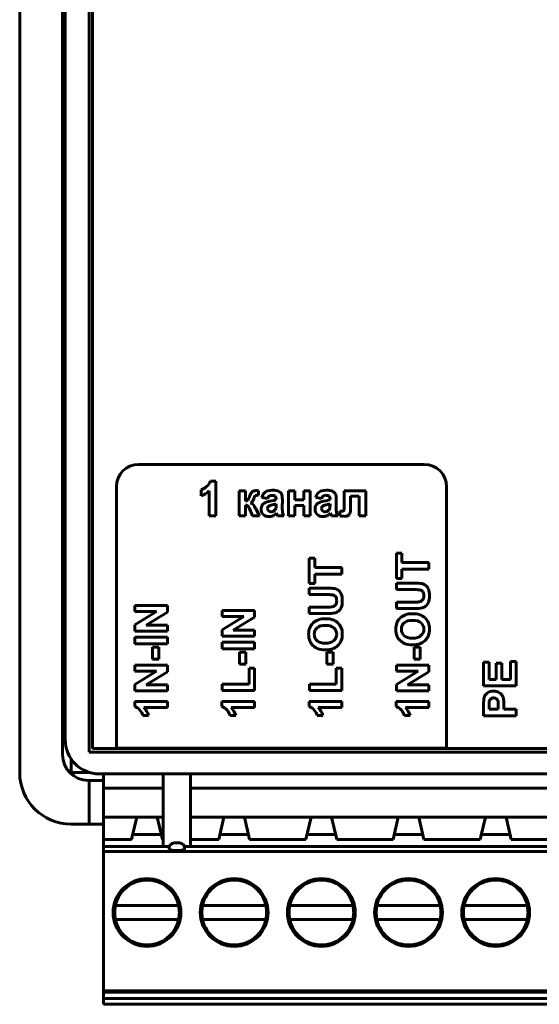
# Model space of a CAD drawing. Header units: millimetres. Extents: x -33 to 42, y -68 to 47.
# Tile 1 of 8: x -33 to -3, y -68 to -10. Entities that reach past the tile are written whole.
import ezdxf

# ---------------------------------------------------------------- set-up
doc = ezdxf.new("R2010")
doc.units = ezdxf.units.MM
doc.linetypes.add('K5LT_BASIC', pattern=[0])

msp = doc.modelspace()

# ---------------------------------------------------------------- linework, layer by layer
at = {"color": 150, "linetype": 'K5LT_BASIC', "lineweight": 60, "true_color": 0x0080ff}
for p, q in [((-33.465, 43.831), (-33.465, -54.069)), ((-30.965, 42.781), (-30.965, -53.019)), ((-30.815, -52.144), (-30.815, 41.856)), ((-29.415, -8.719), (-29.415, -52.869)), ((-29.215, -8.919), (-29.215, -52.669)), ((-9.889, -36.109), (-26.533, -36.109)), ((-22.044, -37.077), (-22.346, -37.077)), ((-22.044, -39.109), (-22.044, -37.077)), ((-27.833, -37.409), (-27.833, -52.649)), ((-22.895, -37.588), (-22.895, -37.941)), ((-22.415, -37.647), (-22.415, -39.109)), ((-20.299, -37.644), (-20.671, -37.644)), ((-20.671, -37.644), (-20.67, -39.109)), ((-20.299, -38.243), (-20.299, -37.644)), ((-19.547, -37.898), (-19.549, -37.643)), ((-17.436, -37.644), (-17.807, -37.644)), ((-17.807, -37.644), (-17.807, -39.109)), ((-17.436, -38.18), (-17.436, -37.644)), ((-16.528, -37.644), (-16.899, -37.644)), ((-16.899, -37.644), (-16.899, -38.18)), ((-16.528, -39.109), (-16.528, -37.644)), ((-13.303, -37.644), (-14.547, -37.644)), ((-14.547, -37.644), (-14.547, -38.492)), ((-13.303, -39.108), (-13.303, -37.644)), ((-8.589, -52.649), (-8.589, -37.409)), ((-19.358, -38.034), (-19.022, -38.096)), ((-18.523, -38.119), (-18.523, -38.158)), ((-18.523, -38.486), (-18.523, -38.409)), ((-18.163, -38.628), (-18.157, -38.177)), ((-16.899, -38.18), (-17.436, -38.18)), ((-16.214, -38.033), (-15.878, -38.095)), ((-15.379, -38.118), (-15.379, -38.157)), ((-15.379, -38.486), (-15.379, -38.409)), ((-15.019, -38.628), (-15.013, -38.176)), ((-14.178, -37.957), (-13.674, -37.957)), ((-14.178, -38.616), (-14.178, -37.957)), ((-13.674, -37.957), (-13.674, -39.108)), ((-20.299, -39.109), (-20.299, -38.483)), ((-20.076, -38.684), (-19.891, -39.109)), ((-19.492, -39.109), (-19.699, -38.705)), ((-17.436, -38.494), (-16.899, -38.494)), ((-17.436, -39.109), (-17.436, -38.494)), ((-16.899, -38.494), (-16.899, -39.109)), ((-14.81, -38.825), (-14.81, -39.109)), ((-22.415, -39.109), (-22.044, -39.109)), ((-20.67, -39.109), (-20.299, -39.109)), ((-19.891, -39.109), (-19.492, -39.109)), ((-18.447, -39.109), (-18.078, -39.109)), ((-17.807, -39.109), (-17.436, -39.109)), ((-16.899, -39.109), (-16.528, -39.109)), ((-15.303, -39.109), (-14.935, -39.109)), ((-13.674, -39.108), (-13.303, -39.108)), ((-11.193, -41.274), (-11.513, -41.274)), ((-11.513, -41.274), (-11.513, -42.758)), ((-11.193, -41.825), (-11.193, -41.274)), ((-16.273, -41.565), (-16.593, -41.565)), ((-16.593, -41.565), (-16.593, -43.049)), ((-16.273, -42.116), (-16.273, -41.565)), ((-9.619, -41.825), (-11.193, -41.825)), ((-9.619, -42.204), (-9.619, -41.825)), ((-14.698, -42.116), (-16.273, -42.116)), ((-14.698, -42.495), (-14.698, -42.116)), ((-11.193, -42.758), (-11.193, -42.204)), ((-11.193, -42.204), (-9.619, -42.204)), ((-16.273, -43.049), (-16.273, -42.495)), ((-16.273, -42.495), (-14.698, -42.495)), ((-11.513, -42.758), (-11.193, -42.758)), ((-11.513, -43.025), (-11.513, -43.404)), ((-10.517, -43.025), (-11.513, -43.025)), ((-16.593, -43.049), (-16.273, -43.049)), ((-16.593, -43.316), (-16.593, -43.694)), ((-15.597, -43.316), (-16.593, -43.316)), ((-11.513, -43.404), (-10.464, -43.404)), ((-16.593, -43.694), (-15.544, -43.694)), ((-11.513, -44.133), (-11.513, -44.511)), ((-10.486, -44.133), (-11.513, -44.133)), ((-26.753, -44.331), (-26.753, -44.681)), ((-24.858, -44.331), (-26.753, -44.331)), ((-25.483, -44.681), (-26.753, -45.451)), ((-26.753, -44.681), (-25.483, -44.681)), ((-26.104, -45.468), (-24.858, -44.71)), ((-24.858, -44.71), (-24.858, -44.331)), ((-21.673, -44.622), (-21.673, -44.972)), ((-19.778, -44.622), (-21.673, -44.622)), ((-19.778, -45), (-19.778, -44.622)), ((-16.593, -44.423), (-16.593, -44.802)), ((-15.566, -44.423), (-16.593, -44.423)), ((-11.513, -44.511), (-10.501, -44.511)), ((-21.673, -44.972), (-20.403, -44.972)), ((-20.403, -44.972), (-21.673, -45.742)), ((-21.024, -45.759), (-19.778, -45)), ((-16.593, -44.802), (-15.581, -44.802)), ((-26.753, -45.451), (-26.753, -45.818)), ((-26.753, -45.818), (-24.858, -45.818)), ((-24.858, -45.468), (-26.104, -45.468)), ((-24.858, -45.818), (-24.858, -45.468)), ((-21.673, -45.742), (-21.673, -46.109)), ((-19.778, -45.759), (-21.024, -45.759)), ((-19.778, -46.109), (-19.778, -45.759)), ((-26.753, -46.178), (-26.753, -46.557)), ((-24.858, -46.178), (-26.753, -46.178)), ((-24.858, -46.557), (-24.858, -46.178)), ((-21.673, -46.109), (-19.778, -46.109)), ((-21.673, -46.469), (-21.673, -46.848)), ((-19.778, -46.469), (-21.673, -46.469)), ((-19.778, -46.848), (-19.778, -46.469)), ((-26.753, -46.557), (-24.858, -46.557)), ((-25.726, -46.753), (-25.726, -47.458)), ((-25.364, -46.753), (-25.726, -46.753)), ((-25.364, -47.458), (-25.364, -46.753)), ((-21.673, -46.848), (-19.778, -46.848)), ((-20.646, -47.044), (-20.646, -47.749)), ((-20.284, -47.044), (-20.646, -47.044)), ((-20.284, -47.749), (-20.284, -47.044)), ((-15.204, -47.044), (-15.566, -47.044)), ((-15.566, -47.044), (-15.566, -47.749)), ((-15.204, -47.749), (-15.204, -47.044)), ((-10.486, -46.753), (-10.486, -47.458)), ((-10.124, -46.753), (-10.486, -46.753)), ((-10.124, -47.458), (-10.124, -46.753)), ((-25.726, -47.458), (-25.364, -47.458)), ((-10.486, -47.458), (-10.124, -47.458)), ((-4.538, -47.59), (-4.859, -47.59)), ((-4.859, -47.59), (-4.859, -48.632)), ((-4.538, -49.011), (-4.538, -47.59)), ((-26.753, -47.814), (-26.753, -48.164)), ((-24.858, -47.814), (-26.753, -47.814)), ((-25.483, -48.164), (-26.753, -48.934)), ((-26.753, -48.164), (-25.483, -48.164)), ((-26.104, -48.951), (-24.858, -48.192)), ((-24.858, -48.192), (-24.858, -47.814)), ((-20.646, -47.749), (-20.284, -47.749)), ((-20.099, -47.973), (-20.099, -48.911)), ((-19.778, -47.973), (-20.099, -47.973)), ((-19.778, -49.29), (-19.778, -47.973)), ((-15.566, -47.749), (-15.204, -47.749)), ((-14.698, -47.973), (-15.019, -47.973)), ((-15.019, -47.973), (-15.019, -48.911)), ((-14.698, -49.29), (-14.698, -47.973)), ((-11.513, -47.814), (-11.513, -48.164)), ((-9.619, -47.814), (-11.513, -47.814)), ((-10.243, -48.164), (-11.513, -48.934)), ((-11.513, -48.164), (-10.243, -48.164)), ((-10.864, -48.951), (-9.619, -48.192)), ((-9.619, -48.192), (-9.619, -47.814)), ((-6.113, -47.626), (-6.433, -47.626)), ((-6.433, -47.626), (-6.433, -49.011)), ((-6.113, -48.632), (-6.113, -47.626)), ((-5.692, -47.697), (-5.692, -48.632)), ((-5.372, -47.697), (-5.692, -47.697)), ((-5.372, -48.632), (-5.372, -47.697)), ((-5.692, -48.632), (-6.113, -48.632)), ((-4.859, -48.632), (-5.372, -48.632)), ((-26.753, -48.934), (-26.753, -49.301)), ((-26.753, -49.301), (-24.858, -49.301)), ((-24.858, -48.951), (-26.104, -48.951)), ((-24.858, -49.301), (-24.858, -48.951)), ((-21.657, -48.911), (-21.657, -49.29)), ((-20.099, -48.911), (-21.657, -48.911)), ((-21.657, -49.29), (-19.778, -49.29)), ((-16.577, -48.911), (-16.577, -49.29)), ((-15.019, -48.911), (-16.577, -48.911)), ((-16.577, -49.29), (-14.698, -49.29)), ((-11.513, -48.934), (-11.513, -49.301)), ((-11.513, -49.301), (-9.619, -49.301)), ((-9.619, -48.951), (-10.864, -48.951)), ((-9.619, -49.301), (-9.619, -48.951)), ((-6.433, -49.011), (-4.538, -49.011)), ((-26.763, -49.918), (-26.763, -50.208)), ((-24.858, -49.918), (-26.763, -49.918)), ((-26.23, -50.276), (-24.858, -50.276)), ((-24.858, -50.276), (-24.858, -49.918)), ((-19.778, -49.918), (-21.683, -49.918)), ((-21.683, -49.918), (-21.683, -50.208)), ((-21.15, -50.276), (-19.778, -50.276)), ((-19.778, -50.276), (-19.778, -49.918)), ((-16.603, -49.918), (-16.603, -50.208)), ((-14.698, -49.918), (-16.603, -49.918)), ((-16.07, -50.276), (-14.698, -50.276)), ((-14.698, -50.276), (-14.698, -49.918)), ((-9.619, -49.918), (-11.524, -49.918)), ((-11.524, -49.918), (-11.524, -50.208)), ((-10.99, -50.276), (-9.619, -50.276)), ((-9.619, -50.276), (-9.619, -49.918)), ((-6.433, -50.148), (-6.433, -50.754)), ((-6.113, -50.193), (-6.113, -50.375)), ((-6.113, -50.375), (-5.573, -50.375)), ((-5.573, -50.375), (-5.573, -50.169)), ((-5.253, -50.375), (-5.253, -50.129)), ((-4.538, -50.375), (-5.253, -50.375)), ((-4.538, -50.754), (-4.538, -50.375)), ((-26.284, -50.738), (-25.954, -50.738)), ((-21.205, -50.738), (-20.874, -50.738)), ((-16.125, -50.738), (-15.794, -50.738)), ((-11.045, -50.738), (-10.714, -50.738)), ((-6.433, -50.754), (-4.538, -50.754)), ((-29.215, -52.669), (38.085, -52.669)), ((-27.833, -52.649), (-8.589, -52.649)), ((-30.465, -53.274), (-30.465, -54.069)), ((-29.415, -52.869), (38.285, -52.869)), ((-30.465, -54.069), (-29.357, -54.069)), ((37.685, -54.144), (-28.815, -54.144)), ((-28.585, -54.144), (-28.585, -54.969)), ((-25.105, -54.191), (-25.105, -54.144)), ((-25.105, -54.481), (-25.105, -54.191)), ((-25.105, -58.125), (-25.105, -54.481)), ((-23.505, -54.144), (-23.505, -54.191)), ((-23.505, -54.191), (-23.505, -54.481)), ((-23.505, -54.481), (-23.505, -58.125)), ((-29.465, -54.519), (-29.415, -54.519)), ((-29.415, -57.069), (-29.415, -54.519)), ((-29.415, -54.519), (-28.585, -54.519)), ((-25.105, -54.969), (-28.585, -54.969)), ((-28.585, -56.669), (-28.585, -54.969)), ((32.375, -54.969), (-23.505, -54.969)), ((-28.585, -57.794), (-28.585, -56.669)), ((-26.645, -56.669), (-28.585, -56.669)), ((-26.645, -56.669), (-26.904, -57.794)), ((-25.445, -56.669), (-26.645, -56.669)), ((-25.185, -57.794), (-25.445, -56.669)), ((-25.105, -56.669), (-25.445, -56.669)), ((-21.565, -56.669), (-23.505, -56.669)), ((-21.565, -56.669), (-21.824, -57.794)), ((-20.365, -56.669), (-21.565, -56.669)), ((-20.105, -57.794), (-20.365, -56.669)), ((-16.485, -56.669), (-20.365, -56.669)), ((-16.485, -56.669), (-16.744, -57.794)), ((-15.285, -56.669), (-16.485, -56.669)), ((-11.405, -56.669), (-15.285, -56.669)), ((-15.025, -57.794), (-15.285, -56.669)), ((-11.405, -56.669), (-11.664, -57.794)), ((-10.205, -56.669), (-11.405, -56.669)), ((-9.945, -57.794), (-10.205, -56.669)), ((-6.325, -56.669), (-10.205, -56.669)), ((-6.325, -56.669), (-6.584, -57.794)), ((-5.125, -56.669), (-6.325, -56.669)), ((-1.245, -56.669), (-5.125, -56.669)), ((-4.865, -57.794), (-5.125, -56.669)), ((-30.465, -57.069), (-29.415, -57.069)), ((-29.415, -57.069), (-28.585, -57.069)), ((-28.585, -57.794), (-28.585, -57.969)), ((-26.945, -57.969), (-26.904, -57.794)), ((-25.214, -57.669), (-26.875, -57.669)), ((-25.185, -57.794), (-25.145, -57.969)), ((-21.865, -57.969), (-21.824, -57.794)), ((-21.795, -57.669), (-20.134, -57.669)), ((-20.105, -57.794), (-20.065, -57.969)), ((-16.785, -57.969), (-16.744, -57.794)), ((-16.715, -57.669), (-15.054, -57.669)), ((-15.025, -57.794), (-14.985, -57.969)), ((-11.705, -57.969), (-11.664, -57.794)), ((-11.635, -57.669), (-9.974, -57.669)), ((-9.945, -57.794), (-9.905, -57.969)), ((-6.625, -57.969), (-6.584, -57.794)), ((-6.555, -57.669), (-4.894, -57.669)), ((-4.865, -57.794), (-4.825, -57.969)), ((-26.945, -57.969), (-28.585, -57.969)), ((-28.585, -58.369), (-28.585, -57.969)), ((-28.585, -58.669), (-28.585, -58.369)), ((-28.585, -58.369), (-24.738, -58.369)), ((-25.105, -57.969), (-25.145, -57.969)), ((-25.105, -58.369), (-25.105, -58.125)), ((-24.755, -58.469), (-24.755, -58.519)), ((-24.455, -58.169), (-24.155, -58.169)), ((-23.872, -58.369), (32.742, -58.369)), ((-23.855, -58.469), (-23.855, -58.519)), ((-21.865, -57.969), (-23.505, -57.969)), ((-23.505, -58.125), (-23.505, -58.369)), ((-16.785, -57.969), (-20.065, -57.969)), ((-11.705, -57.969), (-14.985, -57.969)), ((-6.625, -57.969), (-9.905, -57.969)), ((-1.545, -57.969), (-4.825, -57.969)), ((-28.585, -58.669), (37.455, -58.669)), ((-28.585, -59.169), (-28.585, -58.669)), ((-28.585, -66.777), (-28.585, -59.169)), ((-27.886, -61.819), (-27.838, -61.819)), ((-27.531, -61.819), (-27.838, -61.819)), ((-24.559, -61.819), (-27.531, -61.819)), ((-24.559, -61.819), (-24.251, -61.819)), ((-24.251, -61.819), (-24.204, -61.819)), ((-22.806, -61.819), (-22.758, -61.819)), ((-22.758, -61.819), (-22.451, -61.819)), ((-19.479, -61.819), (-22.451, -61.819)), ((-19.479, -61.819), (-19.171, -61.819)), ((-19.171, -61.819), (-19.124, -61.819)), ((-17.726, -61.819), (-17.678, -61.819)), ((-17.678, -61.819), (-17.371, -61.819)), ((-14.399, -61.819), (-17.371, -61.819)), ((-14.399, -61.819), (-14.091, -61.819)), ((-14.091, -61.819), (-14.044, -61.819)), ((-12.646, -61.819), (-12.598, -61.819)), ((-12.598, -61.819), (-12.291, -61.819)), ((-9.319, -61.819), (-12.291, -61.819)), ((-9.319, -61.819), (-9.011, -61.819)), ((-9.011, -61.819), (-8.964, -61.819)), ((-7.566, -61.819), (-7.518, -61.819)), ((-7.518, -61.819), (-7.211, -61.819)), ((-4.239, -61.819), (-7.211, -61.819)), ((-4.239, -61.819), (-3.931, -61.819)), ((-3.931, -61.819), (-3.884, -61.819)), ((-27.838, -62.619), (-27.886, -62.619)), ((-27.531, -62.619), (-27.838, -62.619)), ((-24.559, -62.619), (-27.531, -62.619)), ((-24.251, -62.619), (-24.559, -62.619)), ((-24.204, -62.619), (-24.251, -62.619)), ((-22.758, -62.619), (-22.806, -62.619)), ((-22.451, -62.619), (-22.758, -62.619)), ((-19.479, -62.619), (-22.451, -62.619)), ((-19.171, -62.619), (-19.479, -62.619)), ((-19.124, -62.619), (-19.171, -62.619)), ((-17.678, -62.619), (-17.726, -62.619)), ((-17.371, -62.619), (-17.678, -62.619)), ((-14.399, -62.619), (-17.371, -62.619)), ((-14.091, -62.619), (-14.399, -62.619)), ((-14.044, -62.619), (-14.091, -62.619)), ((-12.598, -62.619), (-12.646, -62.619)), ((-12.291, -62.619), (-12.598, -62.619)), ((-9.319, -62.619), (-12.291, -62.619)), ((-9.011, -62.619), (-9.319, -62.619)), ((-8.964, -62.619), (-9.011, -62.619)), ((-7.518, -62.619), (-7.566, -62.619)), ((-7.211, -62.619), (-7.518, -62.619)), ((-4.239, -62.619), (-7.211, -62.619)), ((-3.931, -62.619), (-4.239, -62.619)), ((-3.884, -62.619), (-3.931, -62.619)), ((-28.585, -66.777), (37.455, -66.777)), ((-28.585, -66.856), (-28.585, -66.777)), ((-28.585, -67.239), (-28.585, -66.856)), ((-28.585, -66.856), (37.455, -66.856)), ((-28.585, -67.239), (37.455, -67.239)), ((-28.585, -67.486), (-28.585, -67.239)), ((-28.585, -67.569), (-28.585, -67.486)), ((-28.585, -67.569), (37.455, -67.569))]:
    msp.add_line(p, q, dxfattribs=at)
for centre, radius in [((-26.045, -62.219), 1.975), ((-20.965, -62.219), 1.975), ((-15.885, -62.219), 1.975), ((-10.805, -62.219), 1.975), ((-5.725, -62.219), 1.975), ((-26.045, -62.219), 1.89), ((-20.965, -62.219), 1.89), ((-15.885, -62.219), 1.89), ((-10.805, -62.219), 1.89), ((-5.725, -62.219), 1.89)]:
    msp.add_circle(centre, radius, dxfattribs=at)
for centre, radius, start, end in [((-26.533, -37.409), 1.3, 90, 180), ((-9.889, -37.409), 1.3, 0, 90), ((-28.815, -52.144), 2, 180, 270), ((-29.465, -53.019), 1.5, 180, 270), ((-30.465, -54.069), 3, 180, 270), ((-24.455, -58.469), 0.3, 89.99986, 180.00016), ((-24.155, -58.469), 0.3, 359.99984, 90.00014), ((-24.155, -58.469), 0.3, 359.99984, 90.00014), ((-26.045, -62.219), 1.884, 167.74232, 192.25768), ((-26.045, -62.219), 1.884, 347.74232, 12.25768), ((-20.965, -62.219), 1.884, 167.74232, 192.25768), ((-20.965, -62.219), 1.884, 347.74232, 12.25768), ((-15.885, -62.219), 1.884, 167.74232, 192.25768), ((-15.885, -62.219), 1.884, 347.74232, 12.25768), ((-10.805, -62.219), 1.884, 167.74232, 192.25768), ((-10.805, -62.219), 1.884, 347.74232, 12.25768), ((-5.725, -62.219), 1.884, 167.74232, 192.25768), ((-5.725, -62.219), 1.884, 347.74232, 12.25768)]:
    msp.add_arc(centre, radius, start, end, dxfattribs=at)
for points in [[(-22.346, -37.077), (-22.388, -37.2), (-22.466, -37.308), (-22.579, -37.4)], [(-22.579, -37.4), (-22.693, -37.493), (-22.798, -37.555), (-22.895, -37.588)], [(-22.895, -37.941), (-22.711, -37.877), (-22.551, -37.779), (-22.415, -37.647)], [(-19.919, -37.697), (-19.975, -37.737), (-20.027, -37.829), (-20.075, -37.973)], [(-19.696, -37.636), (-19.788, -37.636), (-19.862, -37.656), (-19.919, -37.697)], [(-19.549, -37.643), (-19.619, -37.638), (-19.667, -37.636), (-19.696, -37.636)], [(-18.378, -37.674), (-18.459, -37.633), (-18.583, -37.613), (-18.749, -37.613)], [(-18.207, -37.83), (-18.24, -37.767), (-18.297, -37.715), (-18.378, -37.674)], [(-18.157, -38.177), (-18.157, -38.008), (-18.174, -37.893), (-18.207, -37.83)], [(-16.018, -37.716), (-16.11, -37.785), (-16.176, -37.89), (-16.214, -38.033)], [(-15.605, -37.613), (-15.788, -37.613), (-15.925, -37.647), (-16.018, -37.716)], [(-15.234, -37.674), (-15.316, -37.633), (-15.439, -37.613), (-15.605, -37.613)], [(-15.063, -37.83), (-15.096, -37.767), (-15.153, -37.715), (-15.234, -37.674)], [(-15.013, -38.176), (-15.013, -38.008), (-15.03, -37.893), (-15.063, -37.83)], [(-20.168, -38.183), (-20.193, -38.215), (-20.237, -38.235), (-20.299, -38.243)], [(-20.075, -37.973), (-20.111, -38.081), (-20.143, -38.151), (-20.168, -38.183)], [(-20.012, -38.356), (-19.931, -38.325), (-19.868, -38.242), (-19.825, -38.108)], [(-19.714, -38.676), (-19.795, -38.497), (-19.895, -38.39), (-20.012, -38.356)], [(-19.825, -38.108), (-19.793, -38.007), (-19.763, -37.947), (-19.736, -37.927)], [(-19.736, -37.927), (-19.708, -37.908), (-19.646, -37.898), (-19.547, -37.898)], [(-19.179, -38.343), (-19.248, -38.378), (-19.301, -38.427), (-19.339, -38.492)], [(-18.884, -38.253), (-19.013, -38.279), (-19.111, -38.309), (-19.179, -38.343)], [(-19.022, -38.096), (-18.999, -38.027), (-18.969, -37.978), (-18.931, -37.951)], [(-18.931, -37.951), (-18.894, -37.923), (-18.843, -37.91), (-18.776, -37.91)], [(-18.523, -38.158), (-18.59, -38.187), (-18.71, -38.219), (-18.884, -38.253)], [(-18.776, -37.91), (-18.678, -37.909), (-18.611, -37.925), (-18.576, -37.957)], [(-18.523, -38.409), (-18.57, -38.425), (-18.646, -38.445), (-18.749, -38.468)], [(-18.576, -37.957), (-18.541, -37.99), (-18.523, -38.044), (-18.523, -38.119)], [(-16.035, -38.343), (-16.104, -38.377), (-16.157, -38.427), (-16.195, -38.492)], [(-15.74, -38.253), (-15.869, -38.278), (-15.967, -38.309), (-16.035, -38.343)], [(-15.878, -38.095), (-15.855, -38.026), (-15.825, -37.978), (-15.788, -37.951)], [(-15.788, -37.951), (-15.75, -37.923), (-15.699, -37.909), (-15.633, -37.909)], [(-15.379, -38.157), (-15.446, -38.187), (-15.567, -38.219), (-15.74, -38.253)], [(-15.633, -37.909), (-15.535, -37.909), (-15.468, -37.925), (-15.432, -37.957)], [(-15.379, -38.409), (-15.427, -38.425), (-15.502, -38.445), (-15.605, -38.468)], [(-15.432, -37.957), (-15.397, -37.99), (-15.379, -38.043), (-15.379, -38.118)], [(-20.299, -38.483), (-20.245, -38.483), (-20.203, -38.495), (-20.175, -38.519)], [(-20.175, -38.519), (-20.147, -38.544), (-20.114, -38.599), (-20.076, -38.684)], [(-19.699, -38.705), (-19.705, -38.695), (-19.71, -38.686), (-19.714, -38.676)], [(-19.339, -38.492), (-19.376, -38.557), (-19.395, -38.631), (-19.395, -38.713)], [(-19.395, -38.713), (-19.395, -38.838), (-19.354, -38.942), (-19.271, -39.023)], [(-18.951, -38.536), (-19, -38.572), (-19.024, -38.617), (-19.024, -38.672)], [(-19.024, -38.672), (-19.024, -38.727), (-19.005, -38.773), (-18.966, -38.813)], [(-18.966, -38.813), (-18.927, -38.852), (-18.878, -38.872), (-18.818, -38.872)], [(-18.749, -38.468), (-18.852, -38.491), (-18.92, -38.514), (-18.951, -38.536)], [(-18.818, -38.872), (-18.751, -38.872), (-18.687, -38.849), (-18.626, -38.803)], [(-18.699, -39.097), (-18.627, -39.064), (-18.559, -39.016), (-18.496, -38.951)], [(-18.626, -38.803), (-18.581, -38.768), (-18.551, -38.726), (-18.537, -38.675)], [(-18.537, -38.675), (-18.528, -38.642), (-18.523, -38.579), (-18.523, -38.486)], [(-18.496, -38.951), (-18.493, -38.958), (-18.489, -38.973), (-18.483, -38.996)], [(-18.483, -38.996), (-18.469, -39.046), (-18.456, -39.084), (-18.447, -39.109)], [(-18.145, -38.913), (-18.157, -38.852), (-18.163, -38.757), (-18.163, -38.628)], [(-18.078, -39.109), (-18.111, -39.039), (-18.133, -38.974), (-18.145, -38.913)], [(-16.195, -38.492), (-16.233, -38.556), (-16.252, -38.63), (-16.252, -38.713)], [(-16.252, -38.713), (-16.252, -38.838), (-16.21, -38.941), (-16.127, -39.023)], [(-15.808, -38.535), (-15.856, -38.571), (-15.88, -38.617), (-15.88, -38.672)], [(-15.88, -38.672), (-15.88, -38.726), (-15.861, -38.773), (-15.822, -38.812)], [(-15.822, -38.812), (-15.783, -38.852), (-15.734, -38.872), (-15.674, -38.872)], [(-15.605, -38.468), (-15.708, -38.491), (-15.776, -38.514), (-15.808, -38.535)], [(-15.674, -38.872), (-15.607, -38.872), (-15.543, -38.849), (-15.482, -38.803)], [(-15.555, -39.096), (-15.483, -39.064), (-15.415, -39.015), (-15.352, -38.951)], [(-15.482, -38.803), (-15.437, -38.768), (-15.408, -38.725), (-15.394, -38.674)], [(-15.394, -38.674), (-15.384, -38.641), (-15.379, -38.578), (-15.379, -38.486)], [(-15.352, -38.951), (-15.349, -38.958), (-15.345, -38.973), (-15.339, -38.996)], [(-15.339, -38.996), (-15.325, -39.046), (-15.313, -39.083), (-15.303, -39.109)], [(-15.001, -38.912), (-15.013, -38.851), (-15.019, -38.756), (-15.019, -38.628)], [(-14.935, -39.109), (-14.967, -39.039), (-14.989, -38.974), (-15.001, -38.912)], [(-14.747, -38.828), (-14.781, -38.826), (-14.802, -38.825), (-14.81, -38.825)], [(-14.657, -38.832), (-14.678, -38.832), (-14.709, -38.831), (-14.747, -38.828)], [(-14.564, -38.78), (-14.576, -38.814), (-14.606, -38.832), (-14.657, -38.832)], [(-14.547, -38.492), (-14.547, -38.649), (-14.553, -38.745), (-14.564, -38.78)], [(-14.358, -39.102), (-14.312, -39.081), (-14.271, -39.037), (-14.234, -38.969)], [(-14.234, -38.969), (-14.197, -38.901), (-14.178, -38.783), (-14.178, -38.616)], [(-19.271, -39.023), (-19.188, -39.105), (-19.074, -39.146), (-18.93, -39.146)], [(-18.93, -39.146), (-18.848, -39.146), (-18.771, -39.129), (-18.699, -39.097)], [(-16.127, -39.023), (-16.044, -39.104), (-15.93, -39.145), (-15.786, -39.145)], [(-15.786, -39.145), (-15.704, -39.145), (-15.628, -39.129), (-15.555, -39.096)], [(-14.81, -39.109), (-14.713, -39.125), (-14.634, -39.134), (-14.575, -39.134)], [(-14.575, -39.134), (-14.475, -39.134), (-14.402, -39.123), (-14.358, -39.102)], [(-10.034, -43.055), (-10.128, -43.035), (-10.289, -43.025), (-10.517, -43.025)], [(-15.114, -43.346), (-15.208, -43.326), (-15.369, -43.316), (-15.597, -43.316)], [(-14.876, -43.459), (-14.941, -43.404), (-15.02, -43.367), (-15.114, -43.346)], [(-14.722, -43.678), (-14.76, -43.586), (-14.811, -43.513), (-14.876, -43.459)], [(-10.464, -43.404), (-10.314, -43.404), (-10.207, -43.409), (-10.142, -43.42)], [(-10.142, -43.42), (-10.078, -43.431), (-10.023, -43.463), (-9.979, -43.517)], [(-9.796, -43.168), (-9.861, -43.113), (-9.94, -43.076), (-10.034, -43.055)], [(-9.979, -43.517), (-9.934, -43.571), (-9.912, -43.651), (-9.912, -43.757)], [(-9.642, -43.387), (-9.68, -43.296), (-9.731, -43.222), (-9.796, -43.168)], [(-9.584, -43.746), (-9.584, -43.598), (-9.604, -43.479), (-9.642, -43.387)], [(-15.544, -43.694), (-15.394, -43.694), (-15.287, -43.7), (-15.222, -43.711)], [(-15.222, -43.711), (-15.157, -43.722), (-15.103, -43.754), (-15.059, -43.808)], [(-14.992, -44.048), (-14.992, -44.153), (-15.015, -44.235), (-15.063, -44.295)], [(-15.059, -43.808), (-15.014, -43.862), (-14.992, -43.942), (-14.992, -44.048)], [(-14.727, -44.442), (-14.685, -44.35), (-14.664, -44.215), (-14.664, -44.037)], [(-14.664, -44.037), (-14.664, -43.889), (-14.683, -43.77), (-14.722, -43.678)], [(-10.17, -44.119), (-10.218, -44.128), (-10.323, -44.133), (-10.486, -44.133)], [(-9.983, -44.004), (-10.03, -44.065), (-10.092, -44.102), (-10.17, -44.119)], [(-9.912, -43.757), (-9.912, -43.862), (-9.936, -43.944), (-9.983, -44.004)], [(-9.81, -44.369), (-9.743, -44.315), (-9.689, -44.243), (-9.647, -44.151)], [(-9.647, -44.151), (-9.605, -44.059), (-9.584, -43.924), (-9.584, -43.746)], [(-15.25, -44.41), (-15.298, -44.419), (-15.403, -44.423), (-15.566, -44.423)], [(-15.063, -44.295), (-15.109, -44.356), (-15.172, -44.393), (-15.25, -44.41)], [(-15.1, -44.765), (-15.026, -44.748), (-14.957, -44.713), (-14.89, -44.66)], [(-14.89, -44.66), (-14.823, -44.606), (-14.768, -44.534), (-14.727, -44.442)], [(-10.501, -44.511), (-10.289, -44.511), (-10.129, -44.499), (-10.02, -44.474)], [(-10.02, -44.474), (-9.947, -44.457), (-9.877, -44.422), (-9.81, -44.369)], [(-15.643, -45.097), (-15.952, -45.097), (-16.193, -45.18), (-16.367, -45.345)], [(-14.924, -45.344), (-15.097, -45.179), (-15.336, -45.097), (-15.643, -45.097)], [(-15.581, -44.802), (-15.369, -44.802), (-15.209, -44.79), (-15.1, -44.765)], [(-11.287, -45.054), (-11.46, -45.22), (-11.547, -45.441), (-11.547, -45.717)], [(-10.563, -44.806), (-10.872, -44.806), (-11.113, -44.889), (-11.287, -45.054)], [(-10.572, -45.195), (-10.79, -45.195), (-10.952, -45.243), (-11.059, -45.337)], [(-10.077, -45.34), (-10.187, -45.244), (-10.352, -45.195), (-10.572, -45.195)], [(-9.844, -45.053), (-10.017, -44.888), (-10.257, -44.806), (-10.563, -44.806)], [(-9.584, -45.711), (-9.584, -45.437), (-9.671, -45.217), (-9.844, -45.053)], [(-16.367, -45.345), (-16.54, -45.511), (-16.627, -45.732), (-16.627, -46.008)], [(-16.139, -45.628), (-16.246, -45.722), (-16.299, -45.847), (-16.299, -46.003)], [(-15.652, -45.486), (-15.87, -45.486), (-16.032, -45.534), (-16.139, -45.628)], [(-15.157, -45.631), (-15.267, -45.535), (-15.432, -45.486), (-15.652, -45.486)], [(-14.992, -46.003), (-14.992, -45.852), (-15.047, -45.729), (-15.157, -45.631)], [(-14.664, -46.002), (-14.664, -45.728), (-14.75, -45.508), (-14.924, -45.344)], [(-11.547, -45.717), (-11.547, -45.869), (-11.522, -46.004), (-11.472, -46.12)], [(-11.059, -45.337), (-11.166, -45.431), (-11.219, -45.556), (-11.219, -45.712)], [(-11.219, -45.712), (-11.219, -45.868), (-11.165, -45.994), (-11.057, -46.089)], [(-10.079, -46.086), (-9.968, -45.988), (-9.912, -45.863), (-9.912, -45.712)], [(-9.912, -45.712), (-9.912, -45.561), (-9.967, -45.438), (-10.077, -45.34)], [(-9.843, -46.376), (-9.67, -46.211), (-9.584, -45.99), (-9.584, -45.711)], [(-16.627, -46.008), (-16.627, -46.16), (-16.602, -46.295), (-16.552, -46.411)], [(-16.552, -46.411), (-16.515, -46.499), (-16.458, -46.579), (-16.381, -46.653)], [(-16.299, -46.003), (-16.299, -46.159), (-16.245, -46.285), (-16.137, -46.38)], [(-15.158, -46.377), (-15.048, -46.279), (-14.992, -46.154), (-14.992, -46.003)], [(-14.922, -46.667), (-14.75, -46.502), (-14.664, -46.281), (-14.664, -46.002)], [(-11.472, -46.12), (-11.435, -46.208), (-11.378, -46.288), (-11.301, -46.362)], [(-11.301, -46.362), (-11.225, -46.436), (-11.138, -46.494), (-11.041, -46.536)], [(-16.381, -46.653), (-16.304, -46.727), (-16.218, -46.785), (-16.121, -46.827)], [(-5.85, -49.322), (-6.001, -49.322), (-6.124, -49.358), (-6.219, -49.43)], [(-5.557, -49.384), (-5.636, -49.343), (-5.733, -49.322), (-5.85, -49.322)], [(-6.405, -49.7), (-6.424, -49.769), (-6.433, -49.919), (-6.433, -50.148)], [(-6.219, -49.43), (-6.314, -49.503), (-6.376, -49.592), (-6.405, -49.7)], [(-6.015, -49.771), (-6.06, -49.811), (-6.088, -49.861), (-6.1, -49.923)], [(-5.844, -49.711), (-5.913, -49.711), (-5.97, -49.731), (-6.015, -49.771)], [(-5.696, -49.754), (-5.739, -49.726), (-5.788, -49.711), (-5.844, -49.711)], [(-5.37, -49.543), (-5.415, -49.479), (-5.477, -49.426), (-5.557, -49.384)], [(-5.28, -49.738), (-5.295, -49.672), (-5.325, -49.607), (-5.37, -49.543)], [(-5.253, -50.129), (-5.253, -49.959), (-5.262, -49.828), (-5.28, -49.738)], [(-26.763, -50.208), (-26.648, -50.249), (-26.547, -50.324), (-26.461, -50.434)], [(-26.461, -50.434), (-26.374, -50.543), (-26.315, -50.645), (-26.284, -50.738)], [(-25.954, -50.738), (-26.013, -50.56), (-26.105, -50.406), (-26.23, -50.276)], [(-21.683, -50.208), (-21.568, -50.249), (-21.467, -50.324), (-21.381, -50.434)], [(-21.381, -50.434), (-21.294, -50.543), (-21.235, -50.645), (-21.205, -50.738)], [(-20.874, -50.738), (-20.933, -50.56), (-21.026, -50.406), (-21.15, -50.276)], [(-16.603, -50.208), (-16.488, -50.249), (-16.387, -50.324), (-16.301, -50.434)], [(-16.301, -50.434), (-16.214, -50.543), (-16.155, -50.645), (-16.125, -50.738)], [(-15.794, -50.738), (-15.853, -50.56), (-15.945, -50.406), (-16.07, -50.276)], [(-11.524, -50.208), (-11.409, -50.249), (-11.308, -50.324), (-11.221, -50.434)], [(-11.221, -50.434), (-11.134, -50.543), (-11.076, -50.645), (-11.045, -50.738)], [(-10.714, -50.738), (-10.773, -50.56), (-10.866, -50.406), (-10.99, -50.276)], [(-6.1, -49.923), (-6.108, -49.967), (-6.113, -50.058), (-6.113, -50.193)]]:
    msp.add_open_spline(points, degree=3, dxfattribs=at)
for points, knots in [([(-18.749, -37.613), (-18.931, -37.613), (-19.069, -37.648), (-19.254, -37.785), (-19.32, -37.891), (-19.358, -38.034)], [0, 0, 0, 0, 1.5, 1.5, 3, 3, 3, 3]), ([(-16.137, -46.38), (-16.028, -46.476), (-15.865, -46.524), (-15.647, -46.524), (-15.432, -46.524), (-15.269, -46.475), (-15.158, -46.377)], [0, 0, 0, 0, 2, 2, 2, 4, 4, 4, 4]), ([(-11.057, -46.089), (-10.949, -46.185), (-10.785, -46.233), (-10.567, -46.233), (-10.352, -46.233), (-10.19, -46.184), (-10.079, -46.086)], [0, 0, 0, 0, 2, 2, 2, 4, 4, 4, 4]), ([(-11.041, -46.536), (-10.91, -46.593), (-10.747, -46.622), (-10.554, -46.622), (-10.252, -46.622), (-10.015, -46.54), (-9.843, -46.376)], [0, 0, 0, 0, 2, 2, 2, 4, 4, 4, 4]), ([(-16.121, -46.827), (-15.99, -46.884), (-15.827, -46.913), (-15.634, -46.913), (-15.332, -46.913), (-15.094, -46.831), (-14.922, -46.667)], [0, 0, 0, 0, 2, 2, 2, 4, 4, 4, 4]), ([(-5.573, -50.169), (-5.573, -50.02), (-5.583, -49.922), (-5.623, -49.821), (-5.654, -49.782), (-5.696, -49.754)], [0, 0, 0, 0, 1.5, 1.5, 3, 3, 3, 3]), ([(-24.754, -58.519), (-24.754, -58.533), (-24.717, -58.566), (-24.521, -58.603), (-24.305, -58.612), (-24.088, -58.603), (-23.893, -58.566), (-23.855, -58.533), (-23.855, -58.519)], [0.1454774, 0.1454774, 0.1454774, 0.1454774, 0.25, 0.375, 0.5, 0.625, 0.75, 0.8545234, 0.8545234, 0.8545234, 0.8545234])]:
    msp.add_open_spline(points, degree=3, knots=knots, dxfattribs=at)

doc.saveas('drawing.dxf')
